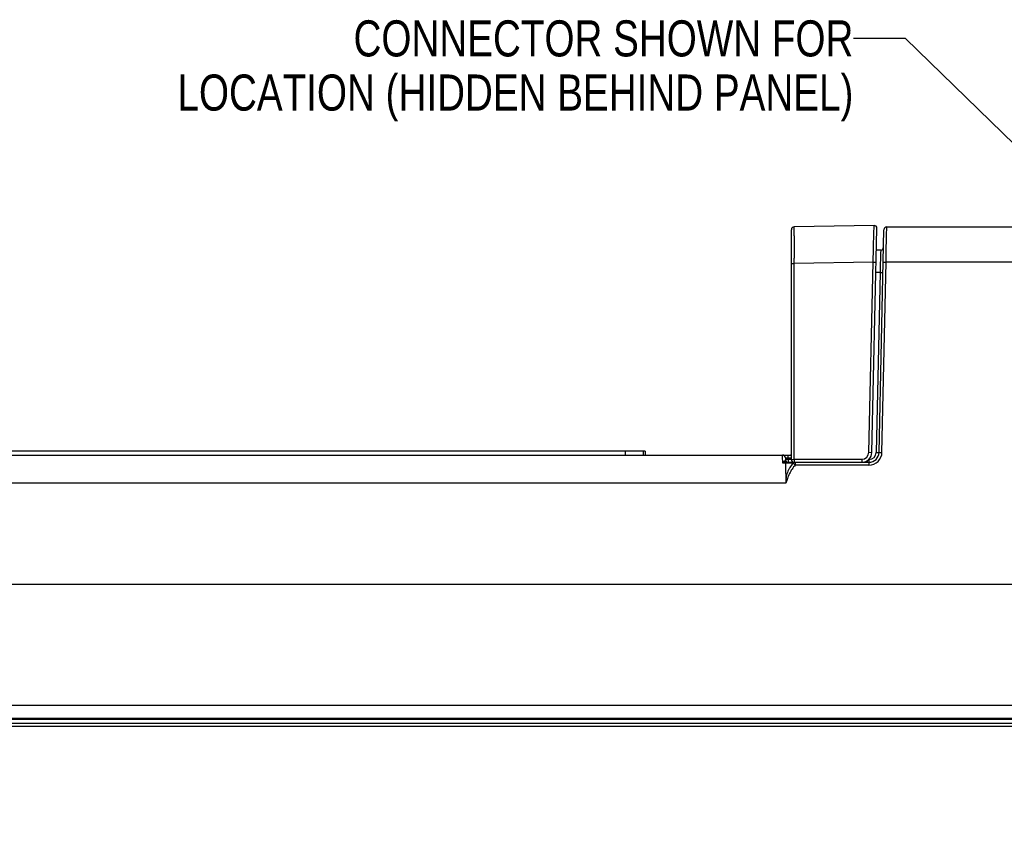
# Model space of a CAD drawing. Header units: inches. Extents: x 0 to 34, y 0 to 22.
# Tile 6 of 60: x 13.4 to 16.8, y 3.1 to 5.9. Entities that reach past the tile are written whole.
import ezdxf

# ---------------------------------------------------------------- set-up
doc = ezdxf.new("R2010")
doc.units = ezdxf.units.IN
doc.header["$LTSCALE"] = 1.87
doc.header["$MEASUREMENT"] = 0
doc.layers.get('0').update_dxf_attribs({"linetype": 'CONTINUOUS'})
doc.layers.add('DETAIL', color=7, linetype='CONTINUOUS')
doc.layers.add('DIMENSIONS', color=7, linetype='CONTINUOUS')
doc.styles.get("Standard").update_dxf_attribs({"font": 'txt', "width": 0.8})
doc.dimstyles.new('DIMSTYLE_1', dxfattribs={"dimtxt": 0.125, "dimasz": 0.18, "dimexe": 0.125, "dimexo": 0.0625, "dimgap": 0.0625, "dimtad": 0, "dimtih": 1, "dimtoh": 1, "dimdec": 3, "dimzin": 4, "dimdsep": 46, "dimtxsty": 'STANDARD', "dimblk": '_FILLED', "dimblk1": '_FILLED', "dimblk2": '_FILLED', "dimcen": 0.09, "dimadec": 0, "dimazin": 0, "dimtp": 0.01, "dimtm": 0.01, "dimtfac": 1, "dimtdec": 3, "dimtofl": 0, "dimtmove": 0, "dimatfit": 3, "dimldrblk": '_FILLED', "dimfxl": 1, "dimtolj": 1, "dimtzin": 4, "dimarcsym": 0})
doc.dimstyles.get("Standard").update_dxf_attribs({"dimtxt": 0.125, "dimasz": 0.18, "dimexe": 0.125, "dimexo": 0.0625, "dimgap": 0.09, "dimtad": 0, "dimtih": 1, "dimtoh": 1, "dimdec": 3, "dimzin": 4, "dimdsep": 46, "dimtxsty": 'STANDARD', "dimblk": '_FILLED', "dimblk1": '_FILLED', "dimblk2": '_FILLED', "dimcen": 0.09, "dimadec": 0, "dimazin": 0, "dimtol": 1, "dimtp": 0.01, "dimtm": 0.01, "dimtfac": 1, "dimtdec": 3, "dimtofl": 0, "dimtmove": 0, "dimatfit": 3, "dimldrblk": '_FILLED', "dimfxl": 1, "dimtolj": 1, "dimtzin": 4, "dimarcsym": 0})

# ---------------------------------------------------------------- blocks, each defined once
blk = doc.blocks.new('_FILLED')
at = {"color": 0, "linetype": 'BYBLOCK'}
blk.add_solid([(0, 0), (-1, 0.174), (-1, -0.174)], dxfattribs=at)
blk = doc.blocks.new('*D16')
at = {"layer": 'DIMENSIONS', "color": 2, "linetype": 'CONTINUOUS'}
for p, q in [((10.5522, 3.9642), (10.5522, 4.3242)), ((18.0977, 3.9642), (10.4272, 3.9642)), ((11.9898, 3.4729), (10.4272, 3.4729)), ((10.5522, 3.4729), (10.5522, 3.1129))]:
    blk.add_line(p, q, dxfattribs=at)
at = {"layer": 'DIMENSIONS', "color": 2, "linetype": 'CONTINUOUS', "xscale": 0.18, "yscale": 0.18, "zscale": 0.18}
for p, rotation in [((10.5522, 3.9642), 270), ((10.5522, 3.4729), 90)]:
    blk.add_blockref('_FILLED', p, dxfattribs=dict(at, rotation=rotation))
at = {"layer": 'DIMENSIONS', "color": 2, "linetype": 'CONTINUOUS', "insert": (10.5522, 3.7811), "char_height": 0.125, "width": 1.225, "attachment_point": 2, "line_spacing_factor": 0.9}
blk.add_mtext('.491{\\Ftxt.shx;\\W1.000000;\\H0.125000; }[12.48]', dxfattribs=at)

msp = doc.modelspace()

# ---------------------------------------------------------------- linework, layer by layer
at = {"color": 7, "linetype": 'CONTINUOUS'}
for p, q in [((16.0522, 4.3977), (16.0522, 5.1929)), ((16.0618, 5.1722), (16.062, 5.2029)), ((16.3384, 5.2077), (16.062, 5.2029)), ((16.331, 4.4219), (16.3486, 5.1975)), ((16.3376, 5.1771), (16.3384, 5.2077)), ((16.3559, 4.4219), (16.3727, 5.1929)), ((16.3821, 5.1732), (16.3827, 5.2027)), ((16.3827, 5.2027), (21.1899, 5.2027)), ((16.3367, 5.1359), (16.3376, 5.1771)), ((16.3809, 5.1123), (16.3821, 5.1732)), ((16.3361, 5.109), (16.3365, 5.1272)), ((16.3365, 5.1272), (16.3367, 5.1359)), ((16.3614, 5.1227), (16.3469, 5.1227)), ((16.3614, 5.1227), (16.3611, 5.1112)), ((16.0618, 5.0853), (16.0618, 5.0948)), ((16.0618, 5.0758), (16.0618, 5.0853)), ((16.3356, 5.0806), (16.0618, 5.0758)), ((16.3206, 4.4224), (16.3356, 5.0806)), ((16.3356, 5.0806), (16.3357, 5.0901)), ((16.3356, 5.0806), (16.3459, 5.0801)), ((16.3357, 5.0901), (16.3359, 5.0996)), ((16.3359, 5.0996), (16.3361, 5.109)), ((16.3609, 5.1011), (16.36, 5.0643)), ((16.3611, 5.1112), (16.3609, 5.1011)), ((16.3659, 4.4219), (16.3803, 5.0804)), ((16.3703, 5.0804), (16.3803, 5.0804)), ((16.3803, 5.0804), (16.3805, 5.0896)), ((17.4287, 5.0804), (16.3803, 5.0804)), ((16.3805, 5.0896), (16.3806, 5.0988)), ((16.3806, 5.0988), (16.3809, 5.1123)), ((16.0522, 5.0756), (16.0618, 5.0758)), ((16.0618, 4.3979), (16.0618, 5.0758)), ((16.3599, 5.061), (16.3595, 5.0445)), ((16.36, 5.0643), (16.3599, 5.061)), ((16.3595, 5.0445), (16.3453, 5.0445)), ((16.3595, 5.0445), (16.3459, 4.4219)), ((16.3595, 5.0445), (16.3695, 5.0445)), ((12.07, 4.4127), (16.0479, 4.4127)), ((15.5462, 4.4257), (12.5387, 4.4257)), ((15.4767, 4.4257), (15.4767, 4.4127)), ((15.5387, 4.4257), (15.5387, 4.4127)), ((15.5462, 4.4257), (15.5462, 4.4127)), ((16.0215, 4.4081), (16.0214, 4.4126)), ((16.022, 4.3849), (16.0215, 4.4081)), ((16.0314, 4.4029), (16.032, 4.403)), ((16.0314, 4.4029), (16.0315, 4.3975)), ((16.032, 4.403), (16.0414, 4.4029)), ((16.0414, 4.4029), (16.0414, 4.4127)), ((16.0414, 4.4029), (16.0415, 4.3975)), ((16.0414, 4.4029), (16.0522, 4.4029)), ((16.0479, 4.4127), (16.0512, 4.4109)), ((16.3206, 4.4224), (16.331, 4.4219)), ((16.3459, 4.4219), (16.3559, 4.4219)), ((16.3559, 4.4219), (16.3659, 4.4219)), ((16.0243, 4.388), (16.022, 4.3849)), ((16.0252, 4.3861), (16.022, 4.3849)), ((16.0318, 4.3849), (16.022, 4.3849)), ((16.0265, 4.3902), (16.0243, 4.388)), ((16.0281, 4.3914), (16.0271, 4.3907)), ((16.0345, 4.3877), (16.0311, 4.3874)), ((16.0311, 4.3849), (16.0311, 4.3874)), ((16.0415, 4.3975), (16.0315, 4.3975)), ((16.0318, 4.3849), (16.0319, 4.3793)), ((16.0319, 4.3793), (16.0333, 4.3149)), ((16.0345, 4.3877), (16.3209, 4.3877)), ((16.0415, 4.3975), (16.0415, 4.3877)), ((16.0522, 4.3975), (16.0415, 4.3975)), ((16.0452, 4.3848), (16.0415, 4.3848)), ((16.0522, 4.3977), (16.0618, 4.3979)), ((16.0557, 4.3846), (16.0549, 4.3846)), ((16.0585, 4.3845), (16.0557, 4.3846)), ((16.0585, 4.3845), (16.0656, 4.3779)), ((16.0618, 4.3979), (16.2956, 4.3979)), ((16.0656, 4.3877), (16.0656, 4.3779)), ((16.3209, 4.3779), (16.0656, 4.3779)), ((16.3154, 4.3877), (16.3154, 4.3936)), ((16.3209, 4.3975), (16.3209, 4.3779)), ((16.0333, 4.3149), (12.0683, 4.3149)), ((12.4686, 3.5463), (17.3938, 3.5463)), ((12.4695, 3.5018), (17.3935, 3.5018)), ((12.4695, 3.4977), (17.3935, 3.4977)), ((21.1423, 3.4833), (12.5049, 3.4833)), ((21.1523, 3.4729), (12.0523, 3.4729))]:
    msp.add_line(p, q, dxfattribs=at)
for centre, radius, start, end in [((16.0622, 5.1929), 0.01, 91, 180), ((16.3386, 5.1977), 0.01, 358.7, 91), ((16.3827, 5.1927), 0.01, 90, 178.75), ((50.1646, 5.1274), 34.1028, 179.92466, 180.05473), ((16.3614, 5.1327), 0.01, 270, 358.75), ((16.0214, 4.4027), 0.01, 1.25, 90.0001), ((16.0479, 4.4227), 0.01, 270, 295.3836), ((16.2956, 4.4229), 0.025, 270.0349, 358.6914), ((16.296, 4.4227), 0.035, 270, 358.7), ((16.3209, 4.4229), 0.045, 269.994, 358.7317), ((16.3209, 4.4227), 0.035, 270, 358.75), ((16.3209, 4.4225), 0.025, 269.9992, 358.7415), ((16.0346, 4.3811), 0.0122, 128.4076, 131.9164), ((16.0241, 4.3984), 0.00801, 299.9478, 303.8311), ((16.0415, 4.3977), 0.01, 181.25, 270), ((16.0316, 4.263), 0.1219, 89.5154, 89.888), ((16.0118, 1.7778), 2.6072, 89.3474, 89.5442), ((16.0275, 3.0035), 1.3814, 88.9786, 89.2681), ((16.0622, 4.3977), 0.01, 180, 270), ((16.0389, 3.652), 0.7328, 88.7498, 88.9634)]:
    msp.add_arc(centre, radius, start, end, dxfattribs=at)
for points, knots in [([(16.0311, 4.3874), (16.0307, 4.3874), (16.0286, 4.387), (16.0267, 4.3865), (16.0252, 4.3861)], [0, 0, 0, 0, 0.244328, 1, 1, 1, 1]), ([(16.0265, 4.3902), (16.0271, 4.3895), (16.0285, 4.3883), (16.0303, 4.3876), (16.0311, 4.3874)], [0, 0, 0, 0, 0.52161, 1, 1, 1, 1]), ([(16.0281, 4.3914), (16.0289, 4.3903), (16.0303, 4.3889), (16.0326, 4.3879), (16.0339, 4.3877), (16.0345, 4.3877)], [0, 0, 0, 0, 0.516978, 0.761327, 1, 1, 1, 1]), ([(16.0315, 4.3975), (16.0315, 4.3966), (16.0313, 4.3951), (16.0303, 4.3931), (16.0292, 4.3922), (16.0286, 4.3917)], [0, 0, 0, 0, 0.395655, 0.654175, 1, 1, 1, 1]), ([(16.0585, 4.3845), (16.0541, 4.3799), (16.0482, 4.3723), (16.042, 4.3612), (16.0381, 4.3524), (16.0353, 4.3434), (16.0337, 4.334), (16.0331, 4.3245), (16.0333, 4.3181), (16.0333, 4.3149)], [0, 0, 0, 0, 0.250892, 0.376065, 0.500821, 0.625155, 0.749385, 0.874211, 1, 1, 1, 1]), ([(16.0656, 4.3779), (16.0614, 4.3736), (16.054, 4.3643), (16.0452, 4.3486), (16.0386, 4.332), (16.0351, 4.3206), (16.0333, 4.3149)], [0, 0, 0, 0, 0.249874, 0.499816, 0.749863, 1, 1, 1, 1]), ([(16.0585, 4.3845), (16.059, 4.3851), (16.0602, 4.3861), (16.0616, 4.3869), (16.0623, 4.3871)], [0, 0, 0, 0, 0.501956, 1, 1, 1, 1]), ([(16.0618, 4.3979), (16.0618, 4.3973), (16.0618, 4.396), (16.0619, 4.3941), (16.0619, 4.3923), (16.0619, 4.3908), (16.062, 4.3897), (16.062, 4.389), (16.0621, 4.3885), (16.0621, 4.3882), (16.0621, 4.3879), (16.0621, 4.3878), (16.0622, 4.3877), (16.0622, 4.3877)], [0, 0, 0, 0, 0.193486, 0.38018, 0.552716, 0.704294, 0.828946, 0.879601, 0.921789, 0.955109, 0.979262, 0.994098, 1, 1, 1, 1]), ([(16.2956, 4.3979), (16.2956, 4.3973), (16.2956, 4.396), (16.2956, 4.3941), (16.2957, 4.3923), (16.2957, 4.3908), (16.2958, 4.3897), (16.2958, 4.389), (16.2958, 4.3885), (16.2959, 4.3882), (16.2959, 4.3879), (16.2959, 4.3878), (16.296, 4.3877), (16.296, 4.3877)], [0, 0, 0, 0, 0.193487, 0.38018, 0.552717, 0.704295, 0.828946, 0.879601, 0.921789, 0.955109, 0.979262, 0.994098, 1, 1, 1, 1])]:
    msp.add_open_spline(points, degree=3, knots=knots, dxfattribs=at)
msp.add_open_spline([(16.0623, 4.3871), (16.0634, 4.3875), (16.0645, 4.3877), (16.0656, 4.3877)], degree=3, dxfattribs=at)

# ---------------------------------------------------------------- texts
at = {"layer": 'DETAIL', "color": 2, "linetype": 'CONTINUOUS', "insert": (16.2668, 5.9181), "char_height": 0.125, "width": 3, "attachment_point": 3, "line_spacing_factor": 0.9}
msp.add_mtext('CONNECTOR SHOWN FOR\\PLOCATION (HIDDEN BEHIND PANEL)', dxfattribs=at)

# ---------------------------------------------------------------- dimensions: what is measured, and where the dimension line sits
at = {"layer": 'DIMENSIONS', "color": 2, "linetype": 'CONTINUOUS'}
dim = msp.add_linear_dim(base=(10.5522, 3.9642), p1=(12.0523, 3.4729), p2=(18.1602, 3.9642), angle=90, dimstyle='DIMSTYLE_1', dxfattribs=at)
dim.commit()
dim.dimension.update_dxf_attribs({"geometry": '*D16', "text_midpoint": (10.5522, 3.7186), "dimtype": 160})

# ---------------------------------------------------------------- leaders
at = {"layer": 'DETAIL', "color": 2, "linetype": 'CONTINUOUS'}
msp.add_leader([(18.1602, 4.1856), (16.4468, 5.8556), (16.2668, 5.8556)], dimstyle='STANDARD', override={"dimtad": 0}, dxfattribs=at)

doc.saveas('drawing.dxf')
